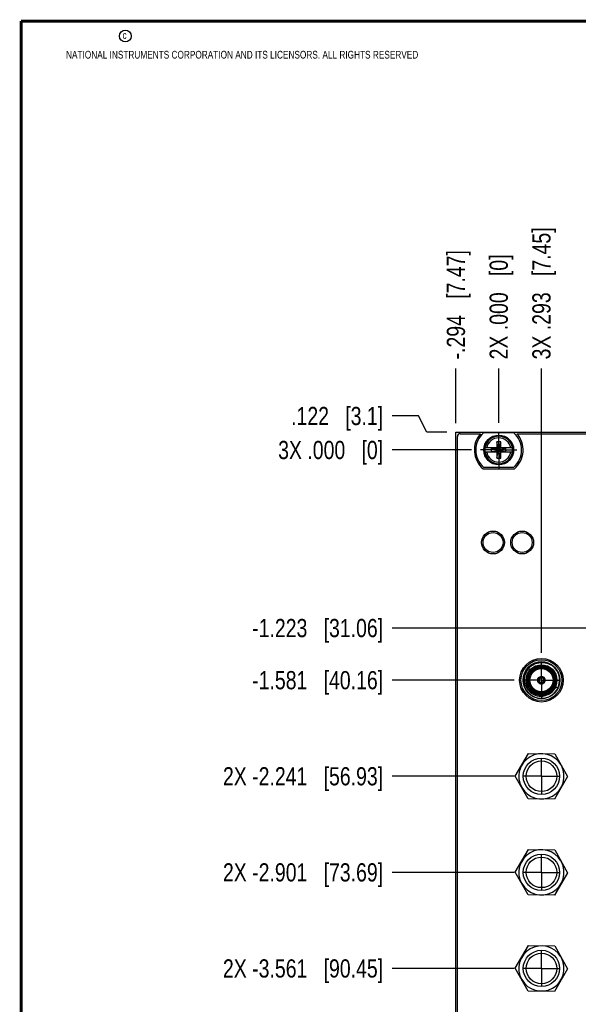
# Model space of a CAD drawing. Header units: inches. Extents: x 0.2 to 16.8, y 0.2 to 10.8.
# Tile 2 of 28: x 0.2 to 4.1, y 4 to 10.8. Entities that reach past the tile are written whole.
import ezdxf

# ---------------------------------------------------------------- set-up
doc = ezdxf.new("R2010")
doc.units = ezdxf.units.IN
doc.header["$LTSCALE"] = 0.935
doc.header["$MEASUREMENT"] = 0
doc.linetypes.add('CENTER', pattern=[0.6, 0.375, -0.075, 0.075, -0.075])
doc.layers.get('0').update_dxf_attribs({"linetype": 'CONTINUOUS'})
doc.layers.add('DEFAULT_1', color=7, linetype='CENTER')
doc.layers.add('DIMENSIONS', color=7, linetype='CONTINUOUS')
doc.styles.get("Standard").update_dxf_attribs({"font": 'txt', "width": 0.8})
doc.dimstyles.new('DIMSTYLE_1', dxfattribs={"dimtxt": 0.125, "dimasz": 0.18, "dimexe": 0.18, "dimexo": 0.0625, "dimgap": 0.09, "dimtad": 0, "dimtih": 1, "dimtoh": 1, "dimdec": 3, "dimzin": 4, "dimdsep": 46, "dimtxsty": 'STANDARD', "dimblk": '_FILLED', "dimblk1": '_FILLED', "dimblk2": '_FILLED', "dimcen": 0.09, "dimadec": 0, "dimazin": 0, "dimtp": 0.000393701, "dimtm": 0.000393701, "dimtfac": 1, "dimtdec": 3, "dimtofl": 0, "dimtmove": 0, "dimatfit": 3, "dimldrblk": '_FILLED', "dimfxl": 1, "dimtolj": 1, "dimtzin": 4, "dimarcsym": 0})
doc.dimstyles.new('DIMSTYLE_2', dxfattribs={"dimtxt": 0.125, "dimasz": 0.18, "dimexe": 0.18, "dimexo": 0.0625, "dimgap": 0.09, "dimtad": 0, "dimtih": 1, "dimtoh": 1, "dimdec": 3, "dimzin": 4, "dimdsep": 46, "dimtxsty": 'STANDARD', "dimblk": '_FILLED', "dimblk1": '_FILLED', "dimblk2": '_FILLED', "dimcen": 0.09, "dimadec": 0, "dimazin": 0, "dimtfac": 1, "dimtdec": 3, "dimtofl": 0, "dimtmove": 0, "dimatfit": 3, "dimldrblk": '_FILLED', "dimfxl": 1, "dimtolj": 1, "dimtzin": 4, "dimarcsym": 0})
doc.dimstyles.new('DIMSTYLE_3', dxfattribs={"dimtxt": 0.125, "dimasz": 0.18, "dimexe": 0.18, "dimexo": 0.0625, "dimgap": 0.09, "dimtad": 0, "dimtih": 1, "dimtoh": 1, "dimdec": 3, "dimzin": 4, "dimdsep": 46, "dimtxsty": 'STANDARD', "dimblk": '_FILLED', "dimblk1": '_FILLED', "dimblk2": '_FILLED', "dimcen": 0.09, "dimadec": 0, "dimazin": 0, "dimtp": 0.01, "dimtm": 0.01, "dimtfac": 1, "dimtdec": 3, "dimtofl": 0, "dimtmove": 0, "dimatfit": 3, "dimldrblk": '_FILLED', "dimfxl": 1, "dimtolj": 1, "dimtzin": 4, "dimarcsym": 0})

# ---------------------------------------------------------------- blocks, each defined once
blk = doc.blocks.new('*D0')
at = {"layer": 'DIMENSIONS', "color": 2, "linetype": 'CONTINUOUS'}
for p, q in [((2.9791, 8.0466), (2.7988, 8.0466)), ((3.0362, 7.9351), (2.9791, 8.0466)), ((3.1738, 7.9351), (3.0362, 7.9351))]:
    blk.add_line(p, q, dxfattribs=at)
at = {"layer": 'DIMENSIONS', "color": 2, "linetype": 'CONTINUOUS', "insert": (2.7363, 8.1091), "char_height": 0.125, "width": 1.025, "attachment_point": 3, "line_spacing_factor": 0.9}
blk.add_mtext('.122{\\Ftxt.shx;\\W1.000000;\\H0.125000; }[3.1]', dxfattribs=at)
blk = doc.blocks.new('_FILLED')
at = {"color": 0, "linetype": 'BYBLOCK'}
blk.add_solid([(0, 0), (-1, 0.174), (-1, -0.174)], dxfattribs=at)
blk = doc.blocks.new('*D1')
at = {"layer": 'DIMENSIONS', "color": 2, "linetype": 'CONTINUOUS'}
blk.add_line((4.8757, 6.5901), (2.7988, 6.5901), dxfattribs=at)
at = {"layer": 'DIMENSIONS', "color": 2, "linetype": 'CONTINUOUS', "insert": (2.7363, 6.6526), "char_height": 0.125, "width": 1.425, "attachment_point": 3, "line_spacing_factor": 0.9}
blk.add_mtext('-1.223{\\Ftxt.shx;\\W1.000000;\\H0.125000; }[31.06]', dxfattribs=at)
blk = doc.blocks.new('*D2')
at = {"layer": 'DIMENSIONS', "color": 2, "linetype": 'CONTINUOUS'}
blk.add_line((3.6362, 6.232), (2.7988, 6.232), dxfattribs=at)
at = {"layer": 'DIMENSIONS', "color": 2, "linetype": 'CONTINUOUS', "insert": (2.7363, 6.2945), "char_height": 0.125, "width": 1.425, "attachment_point": 3, "line_spacing_factor": 0.9}
blk.add_mtext('-1.581{\\Ftxt.shx;\\W1.000000;\\H0.125000; }[40.16]', dxfattribs=at)
blk = doc.blocks.new('*D3')
at = {"layer": 'DIMENSIONS', "color": 2, "linetype": 'CONTINUOUS'}
blk.add_line((3.6362, 5.572), (2.7988, 5.572), dxfattribs=at)
at = {"layer": 'DIMENSIONS', "color": 2, "linetype": 'CONTINUOUS', "insert": (2.7363, 5.6345), "char_height": 0.125, "width": 1.725, "attachment_point": 3, "line_spacing_factor": 0.9}
blk.add_mtext('2X -2.241{\\Ftxt.shx;\\W1.000000;\\H0.125000; }[56.93]', dxfattribs=at)
blk = doc.blocks.new('*D4')
at = {"layer": 'DIMENSIONS', "color": 2, "linetype": 'CONTINUOUS'}
blk.add_line((3.6362, 4.912), (2.7988, 4.912), dxfattribs=at)
at = {"layer": 'DIMENSIONS', "color": 2, "linetype": 'CONTINUOUS', "insert": (2.7363, 4.9745), "char_height": 0.125, "width": 1.725, "attachment_point": 3, "line_spacing_factor": 0.9}
blk.add_mtext('2X -2.901{\\Ftxt.shx;\\W1.000000;\\H0.125000; }[73.69]', dxfattribs=at)
blk = doc.blocks.new('*D5')
at = {"layer": 'DIMENSIONS', "color": 2, "linetype": 'CONTINUOUS'}
blk.add_line((3.6362, 4.252), (2.7988, 4.252), dxfattribs=at)
at = {"layer": 'DIMENSIONS', "color": 2, "linetype": 'CONTINUOUS', "insert": (2.7363, 4.3145), "char_height": 0.125, "width": 1.725, "attachment_point": 3, "line_spacing_factor": 0.9}
blk.add_mtext('2X -3.561{\\Ftxt.shx;\\W1.000000;\\H0.125000; }[90.45]', dxfattribs=at)
blk = doc.blocks.new('*D6')
at = {"layer": 'DIMENSIONS', "color": 2, "linetype": 'CONTINUOUS'}
blk.add_line((3.3427, 2.9922), (2.7988, 2.9922), dxfattribs=at)
at = {"layer": 'DIMENSIONS', "color": 2, "linetype": 'CONTINUOUS', "insert": (2.7363, 3.0547), "char_height": 0.125, "width": 1.825, "attachment_point": 3, "line_spacing_factor": 0.9}
blk.add_mtext('3X -4.821{\\Ftxt.shx;\\W1.000000;\\H0.125000; }[122.45]', dxfattribs=at)
blk = doc.blocks.new('*D7')
at = {"layer": 'DIMENSIONS', "color": 2, "linetype": 'CONTINUOUS'}
blk.add_line((3.3427, 7.8131), (2.7988, 7.8131), dxfattribs=at)
at = {"layer": 'DIMENSIONS', "color": 2, "linetype": 'CONTINUOUS', "insert": (2.7363, 7.8756), "char_height": 0.125, "width": 1.125, "attachment_point": 3, "line_spacing_factor": 0.9}
blk.add_mtext('3X .000{\\Ftxt.shx;\\W1.000000;\\H0.125000; }[0]', dxfattribs=at)
blk = doc.blocks.new('*D8')
at = {"layer": 'DIMENSIONS', "color": 2, "linetype": 'CONTINUOUS'}
blk.add_line((4.9303, 8.0007), (4.9303, 8.3726), dxfattribs=at)
at = {"layer": 'DIMENSIONS', "color": 2, "linetype": 'CONTINUOUS', "insert": (4.8678, 8.4351), "char_height": 0.125, "width": 1.625, "attachment_point": 1, "rotation": 90, "line_spacing_factor": 0.9}
blk.add_mtext('2X 1.400{\\Ftxt.shx;\\W1.000000;\\H0.125000; }[35.56]', dxfattribs=at)
blk = doc.blocks.new('*D9')
at = {"layer": 'DIMENSIONS', "color": 2, "linetype": 'CONTINUOUS'}
blk.add_line((6.1303, 8.0007), (6.1303, 8.3726), dxfattribs=at)
at = {"layer": 'DIMENSIONS', "color": 2, "linetype": 'CONTINUOUS', "insert": (6.0678, 8.4351), "char_height": 0.125, "width": 1.625, "attachment_point": 1, "rotation": 90, "line_spacing_factor": 0.9}
blk.add_mtext('2X 2.600{\\Ftxt.shx;\\W1.000000;\\H0.125000; }[66.04]', dxfattribs=at)
blk = doc.blocks.new('*D10')
at = {"layer": 'DIMENSIONS', "color": 2, "linetype": 'CONTINUOUS'}
blk.add_line((3.8238, 6.4196), (3.8238, 8.3726), dxfattribs=at)
at = {"layer": 'DIMENSIONS', "color": 2, "linetype": 'CONTINUOUS', "insert": (3.7613, 8.4351), "char_height": 0.125, "width": 1.425, "attachment_point": 1, "rotation": 90, "line_spacing_factor": 0.9}
blk.add_mtext('3X .293{\\Ftxt.shx;\\W1.000000;\\H0.125000; }[7.45]', dxfattribs=at)
blk = doc.blocks.new('*D11')
at = {"layer": 'DIMENSIONS', "color": 2, "linetype": 'CONTINUOUS'}
blk.add_line((5.96, 5.7596), (5.96, 8.3726), dxfattribs=at)
at = {"layer": 'DIMENSIONS', "color": 2, "linetype": 'CONTINUOUS', "insert": (5.8975, 8.4351), "char_height": 0.125, "width": 1.625, "attachment_point": 1, "rotation": 90, "line_spacing_factor": 0.9}
blk.add_mtext('3X 2.430{\\Ftxt.shx;\\W1.000000;\\H0.125000; }[61.71]', dxfattribs=at)
blk = doc.blocks.new('*D12')
at = {"layer": 'DIMENSIONS', "color": 2, "linetype": 'CONTINUOUS'}
for p, q in [((5.2048, 7.4468), (5.2048, 8.3726)), ((5.0633, 7.3042), (5.2048, 7.4468)), ((5.0633, 6.7777), (5.0633, 7.3042))]:
    blk.add_line(p, q, dxfattribs=at)
at = {"layer": 'DIMENSIONS', "color": 2, "linetype": 'CONTINUOUS', "insert": (5.1423, 8.4351), "char_height": 0.125, "width": 1.325, "attachment_point": 1, "rotation": 90, "line_spacing_factor": 0.9}
blk.add_mtext('1.533{\\Ftxt.shx;\\W1.000000;\\H0.125000; }[38.94]', dxfattribs=at)
blk = doc.blocks.new('*D13')
at = {"layer": 'DIMENSIONS', "color": 2, "linetype": 'CONTINUOUS'}
blk.add_line((6.4243, 7.9976), (6.4243, 8.3726), dxfattribs=at)
at = {"layer": 'DIMENSIONS', "color": 2, "linetype": 'CONTINUOUS', "insert": (6.3618, 8.4351), "char_height": 0.125, "width": 1.325, "attachment_point": 1, "rotation": 90, "line_spacing_factor": 0.9}
blk.add_mtext('2.894{\\Ftxt.shx;\\W1.000000;\\H0.125000; }[73.51]', dxfattribs=at)
blk = doc.blocks.new('*D14')
at = {"layer": 'DIMENSIONS', "color": 2, "linetype": 'CONTINUOUS'}
blk.add_line((3.2363, 7.9976), (3.2363, 8.3726), dxfattribs=at)
at = {"layer": 'DIMENSIONS', "color": 2, "linetype": 'CONTINUOUS', "insert": (3.1738, 8.4351), "char_height": 0.125, "width": 1.225, "attachment_point": 1, "rotation": 90, "line_spacing_factor": 0.9}
blk.add_mtext('-.294{\\Ftxt.shx;\\W1.000000;\\H0.125000; }[7.47]', dxfattribs=at)
blk = doc.blocks.new('*D15')
at = {"layer": 'DIMENSIONS', "color": 2, "linetype": 'CONTINUOUS'}
blk.add_line((3.5303, 8.0007), (3.5303, 8.3726), dxfattribs=at)
at = {"layer": 'DIMENSIONS', "color": 2, "linetype": 'CONTINUOUS', "insert": (3.4678, 8.4351), "char_height": 0.125, "width": 1.125, "attachment_point": 1, "rotation": 90, "line_spacing_factor": 0.9}
blk.add_mtext('2X .000{\\Ftxt.shx;\\W1.000000;\\H0.125000; }[0]', dxfattribs=at)

msp = doc.modelspace()

# ---------------------------------------------------------------- linework, layer by layer
at = {"color": 6, "linetype": 'CONTINUOUS'}
for p, q in [((3.2363, 3.7992), (3.2363, 7.9351)), ((3.2363, 7.9351), (6.4243, 7.9351))]:
    msp.add_line(p, q, dxfattribs=at)
at = {"color": 7, "linetype": 'CONTINUOUS'}
for p, q in [((3.2663, 7.9251), (3.4058, 7.9251)), ((3.6341, 7.9316), (3.4266, 7.9316)), ((3.6549, 7.9251), (4.8058, 7.9251)), ((3.2463, 3.8206), (3.2463, 7.9051)), ((3.5166, 7.8702), (3.5166, 7.8269)), ((3.5434, 7.7592), (3.5166, 7.8702)), ((3.5441, 7.8702), (3.5166, 7.8702)), ((3.5173, 7.7592), (3.5441, 7.8702)), ((3.5441, 7.8269), (3.5441, 7.8702)), ((3.5186, 7.8269), (3.4357, 7.8269)), ((3.4357, 7.7994), (3.5186, 7.7994)), ((3.4818, 7.8014), (3.4818, 7.8248)), ((3.4818, 7.8248), (3.5789, 7.8014)), ((3.4818, 7.8248), (3.5186, 7.8248)), ((3.4818, 7.8014), (3.5789, 7.8248)), ((3.5186, 7.8014), (3.4818, 7.8014)), ((3.5166, 7.7994), (3.5166, 7.756)), ((3.5186, 7.8248), (3.5186, 7.8269)), ((3.5186, 7.8014), (3.5421, 7.8248)), ((3.5421, 7.8014), (3.5186, 7.8248)), ((3.5186, 7.7994), (3.5186, 7.8014)), ((3.5421, 7.8248), (3.5421, 7.8269)), ((3.625, 7.8269), (3.5421, 7.8269)), ((3.5789, 7.8248), (3.5421, 7.8248)), ((3.5421, 7.8014), (3.5421, 7.7994)), ((3.5421, 7.8014), (3.5789, 7.8014)), ((3.5421, 7.7994), (3.625, 7.7994)), ((3.5441, 7.756), (3.5441, 7.7994)), ((3.5789, 7.8014), (3.5789, 7.8248)), ((3.5166, 7.756), (3.5441, 7.756)), ((3.4229, 7.6846), (3.6378, 7.6846)), ((3.4266, 7.6946), (3.6341, 7.6946)), ((3.8038, 6.2417), (3.803, 6.2422)), ((3.8046, 6.2412), (3.8038, 6.2417)), ((3.807, 6.2435), (3.8046, 6.2449)), ((3.8055, 6.2408), (3.8046, 6.2412)), ((3.8049, 6.2472), (3.805, 6.2475)), ((3.805, 6.2475), (3.8052, 6.2482)), ((3.8055, 6.2408), (3.8076, 6.2392)), ((3.8082, 6.243), (3.807, 6.2435)), ((3.8076, 6.2392), (3.8083, 6.2387)), ((3.8106, 6.2419), (3.8082, 6.243)), ((3.8083, 6.2387), (3.8087, 6.2385)), ((3.8374, 6.242), (3.837, 6.2419)), ((3.8382, 6.2424), (3.8374, 6.242)), ((3.8406, 6.2435), (3.8382, 6.2424)), ((3.839, 6.2385), (3.8411, 6.24)), ((3.8406, 6.2435), (3.8423, 6.2444)), ((3.8411, 6.24), (3.8422, 6.2408)), ((3.8422, 6.2408), (3.8447, 6.2422)), ((3.8423, 6.2444), (3.8431, 6.2449)), ((3.8465, 6.2408), (3.8467, 6.2405)), ((3.8467, 6.2405), (3.8472, 6.24)), ((3.8198, 6.2079), (3.8191, 6.2078)), ((3.8202, 6.208), (3.8198, 6.2079)), ((3.8219, 6.2156), (3.8221, 6.213)), ((3.8221, 6.213), (3.8223, 6.2117)), ((3.8223, 6.2117), (3.8223, 6.2088)), ((3.8254, 6.2117), (3.8257, 6.2143)), ((3.8254, 6.2117), (3.8254, 6.2098)), ((3.8254, 6.2098), (3.8254, 6.2088)), ((3.8257, 6.2143), (3.8258, 6.2152)), ((3.8258, 6.2152), (3.8258, 6.2156)), ((3.9363, 6.1774), (3.9215, 6.1846)), ((3.6435, 5.5737), (3.7349, 5.7288)), ((3.7349, 5.7288), (3.9148, 5.7265)), ((3.9148, 5.7265), (4.0037, 5.5695)), ((3.7324, 5.4167), (3.6435, 5.5737)), ((4.0037, 5.5695), (3.9124, 5.4144)), ((3.9124, 5.4144), (3.7324, 5.4167)), ((3.6435, 4.9137), (3.7349, 5.0688)), ((3.7349, 5.0688), (3.9148, 5.0665)), ((3.9148, 5.0665), (4.0037, 4.9095)), ((3.7324, 4.7567), (3.6435, 4.9137)), ((4.0037, 4.9095), (3.9124, 4.7544)), ((3.9124, 4.7544), (3.7324, 4.7567)), ((3.6435, 4.2537), (3.7349, 4.4088)), ((3.7349, 4.4088), (3.9148, 4.4065)), ((3.9148, 4.4065), (4.0037, 4.2495)), ((3.7324, 4.0967), (3.6435, 4.2537)), ((4.0037, 4.2495), (3.9124, 4.0944)), ((3.9124, 4.0944), (3.7324, 4.0967))]:
    msp.add_line(p, q, dxfattribs=at)
at = {"color": 7, "linetype": 'CONTINUOUS', "const_width": 0.02}
for points in [[(0.25, 10.7586), (0.25, 0.2586)], [(16.75, 10.7586), (0.25, 10.7586)]]:
    msp.add_lwpolyline(points, dxfattribs=at)
at = {"color": 2, "linetype": 'CONTINUOUS'}
msp.add_circle((0.9659, 10.6562), 0.0403, dxfattribs=at)
at = {"color": 7, "linetype": 'CONTINUOUS'}
for centre, radius in [((3.5303, 7.8131), 0.1025), ((3.5303, 7.8131), 0.098), ((3.4913, 7.1778), 0.0785), ((3.6913, 7.1778), 0.0785), ((3.8238, 6.232), 0.15), ((3.8238, 6.232), 0.106), ((3.8238, 6.232), 0.091), ((3.8238, 6.232), 0.081), ((3.8238, 6.232), 0.0795), ((3.8238, 6.232), 0.026), ((3.8238, 5.572), 0.125), ((3.8238, 4.912), 0.125), ((3.8238, 4.252), 0.125)]:
    msp.add_circle(centre, radius, dxfattribs=at)
at = {"color": 6, "linetype": 'CONTINUOUS'}
for centre, radius in [((3.4913, 7.1778), 0.0685), ((3.6913, 7.1778), 0.0685), ((3.8238, 6.232), 0.1406)]:
    msp.add_circle(centre, radius, dxfattribs=at)
at = {"color": 9, "linetype": 'CONTINUOUS'}
for centre, radius in [((3.8238, 6.232), 0.126), ((3.8238, 6.232), 0.102), ((3.8238, 6.232), 0.095), ((3.8238, 6.232), 0.089), ((3.8238, 5.572), 0.105), ((3.8238, 4.912), 0.105), ((3.8238, 4.252), 0.105)]:
    msp.add_circle(centre, radius, dxfattribs=at)
at = {"color": 7, "linetype": 'CONTINUOUS'}
for centre, radius, start, end in [((3.2663, 7.9051), 0.02, 90, 180), ((3.5303, 7.8131), 0.1675, 138.03653, 230.09991), ((3.5303, 7.8131), 0.1575, 131.20295, 228.79705), ((3.5303, 7.8131), 0.1575, 311.20295, 48.79705), ((3.5303, 7.8131), 0.1675, 309.90009, 41.96347), ((3.5303, 7.8131), 0.0956, 171.71661, 188.28339), ((3.5303, 7.8131), 0.0956, 351.71661, 8.28339), ((3.8238, 6.232), 0.125, 45.00451, 43.87749), ((3.8215, 6.2357), 0.1136, 181.89757, 182.70519), ((3.8215, 6.2321), 0.0225, 160.95358, 165.04868), ((3.8238, 6.232), 0.0245, 137.8579, 162.32702), ((3.8238, 6.232), 0.0232, 153.86888, 266.13112), ((3.8238, 6.232), 0.0204, 154.4295, 265.5705), ((3.8238, 6.232), 0.0232, 33.86888, 146.13112), ((3.8229, 6.2335), 0.023, 134.3082, 139.04301), ((3.8238, 6.232), 0.0195, 145.01772, 154.89634), ((3.8236, 6.2328), 0.024, 114.72534, 134.27394), ((3.8238, 6.232), 0.0204, 34.4295, 145.5705), ((3.8238, 6.232), 0.0165, 156.87056, 263.12944), ((3.8238, 6.232), 0.0165, 36.87075, 143.12925), ((3.8238, 6.232), 0.0232, 273.86888, 26.13112), ((3.8238, 6.232), 0.0204, 274.4295, 25.5705), ((3.8238, 6.232), 0.0165, 276.87056, 23.12944), ((3.8241, 6.2327), 0.0241, 45.7533, 65.24742), ((3.8238, 6.232), 0.0195, 25.00664, 34.89606), ((3.8248, 6.2335), 0.023, 40.95699, 45.6918), ((3.8238, 6.232), 0.0245, 17.67298, 42.1421), ((3.8228, 6.2298), 0.0224, 255.0006, 259.04652), ((3.8238, 6.232), 0.0245, 257.61418, 282.38582), ((3.8238, 6.232), 0.0195, 265.10528, 274.5175), ((3.8249, 6.2298), 0.0224, 280.95348, 284.9994), ((3.8209, 6.2345), 0.1127, 226.72431, 241.716), ((3.8201, 6.233), 0.111, 241.74191, 271.92509), ((3.8201, 6.2309), 0.1088, 271.95807, 291.24759), ((3.8238, 5.572), 0.1554, 30.95557, 28.06399), ((3.8238, 4.912), 0.1554, 30.95557, 28.06399), ((3.8238, 4.252), 0.1554, 30.95557, 28.06399)]:
    msp.add_arc(centre, radius, start, end, dxfattribs=at)
at = {"color": 9, "linetype": 'CONTINUOUS'}
for centre, radius, start, end in [((3.5303, 7.8131), 0.0947, 8.36374, 171.63626), ((3.5303, 7.8131), 0.0832, 9.53359, 170.46641), ((3.5303, 7.8131), 0.0947, 188.36374, 351.63626), ((3.5303, 7.8131), 0.0832, 189.53359, 350.46641), ((3.8238, 6.232), 0.1086, 294.89913, 318.78526), ((3.8247, 6.2312), 0.1075, 317.16554, 319.75294), ((3.8243, 6.2316), 0.108, 318.78654, 319.74698), ((3.8236, 6.2321), 0.1088, 319.7552, 335.1881)]:
    msp.add_arc(centre, radius, start, end, dxfattribs=at)
at = {"color": 7, "linetype": 'CONTINUOUS'}
for points, knots in [([(3.7079, 6.232), (3.7077, 6.2397), (3.7085, 6.2515), (3.7119, 6.2667), (3.7155, 6.2778), (3.7202, 6.2885), (3.7279, 6.302), (3.74, 6.3174), (3.7549, 6.3302), (3.768, 6.3385), (3.7785, 6.3438), (3.7894, 6.348), (3.8044, 6.3521), (3.8161, 6.3536), (3.8238, 6.3539)], [0, 0, 0, 0, 0.124875, 0.187469, 0.250016, 0.312534, 0.375053, 0.499991, 0.624923, 0.687444, 0.749966, 0.812516, 0.875107, 1, 1, 1, 1]), ([(3.8238, 6.3539), (3.8321, 6.3542), (3.8446, 6.3533), (3.8607, 6.3496), (3.8725, 6.3457), (3.8838, 6.3405), (3.8982, 6.3323), (3.908, 6.3245), (3.9139, 6.3187)], [0, 0, 0, 0, 0.249762, 0.374933, 0.499997, 0.625067, 0.750239, 1, 1, 1, 1]), ([(3.7437, 6.1524), (3.7384, 6.1575), (3.7311, 6.1658), (3.7231, 6.1781), (3.7164, 6.1911), (3.7104, 6.2085), (3.7083, 6.2231), (3.708, 6.2304)], [0, 0, 0, 0, 0.249931, 0.374997, 0.500062, 0.75011, 1, 1, 1, 1]), ([(3.799, 6.2318), (3.799, 6.2323), (3.799, 6.2344), (3.7994, 6.2365), (3.7998, 6.238)], [0, 0, 0, 0, 0.250496, 1, 1, 1, 1]), ([(3.8005, 6.2234), (3.8, 6.2248), (3.7992, 6.2275), (3.799, 6.2304), (3.799, 6.2318)], [0, 0, 0, 0, 0.499899, 1, 1, 1, 1]), ([(3.8005, 6.24), (3.8008, 6.2402), (3.801, 6.2407), (3.8016, 6.2412), (3.8019, 6.2414), (3.8021, 6.2415)], [0, 0, 0, 0, 0.485929, 0.738363, 1, 1, 1, 1]), ([(3.8113, 6.2105), (3.8088, 6.212), (3.8044, 6.2157), (3.8015, 6.2208), (3.8005, 6.2234)], [0, 0, 0, 0, 0.499996, 1, 1, 1, 1]), ([(3.8135, 6.2546), (3.8151, 6.2553), (3.8185, 6.2565), (3.8238, 6.257), (3.8291, 6.2565), (3.8325, 6.2553), (3.8341, 6.2546)], [0, 0, 0, 0, 0.250062, 0.5, 0.749938, 1, 1, 1, 1]), ([(3.8472, 6.2234), (3.8462, 6.2208), (3.8433, 6.2157), (3.8389, 6.212), (3.8364, 6.2105)], [0, 0, 0, 0, 0.500004, 1, 1, 1, 1]), ([(3.8424, 6.2482), (3.8425, 6.2478), (3.8428, 6.2473), (3.8429, 6.2466), (3.843, 6.2462), (3.843, 6.246)], [0, 0, 0, 0, 0.485929, 0.738363, 1, 1, 1, 1]), ([(3.8487, 6.2318), (3.8487, 6.2304), (3.8484, 6.2275), (3.8477, 6.2248), (3.8472, 6.2234)], [0, 0, 0, 0, 0.500101, 1, 1, 1, 1]), ([(3.8474, 6.2395), (3.8476, 6.2389), (3.8484, 6.2364), (3.8487, 6.2338), (3.8487, 6.2318)], [0, 0, 0, 0, 0.249671, 1, 1, 1, 1]), ([(3.817, 6.2082), (3.8155, 6.2086), (3.8135, 6.2093), (3.8117, 6.2103), (3.8113, 6.2105)], [0, 0, 0, 0, 0.749499, 1, 1, 1, 1]), ([(3.8285, 6.2078), (3.8282, 6.2079), (3.8277, 6.2079), (3.827, 6.2081), (3.8266, 6.2083), (3.8264, 6.2084)], [0, 0, 0, 0, 0.485929, 0.738363, 1, 1, 1, 1]), ([(3.8364, 6.2105), (3.836, 6.2103), (3.8341, 6.2093), (3.8322, 6.2086), (3.8307, 6.2082)], [0, 0, 0, 0, 0.250501, 1, 1, 1, 1]), ([(3.9059, 6.1624), (3.9043, 6.1606), (3.9011, 6.157), (3.896, 6.152), (3.8906, 6.1473), (3.8829, 6.1415), (3.8728, 6.1352), (3.864, 6.1312), (3.8596, 6.1294)], [0, 0, 0, 0, 0.124935, 0.249848, 0.374838, 0.499925, 0.750133, 1, 1, 1, 1]), ([(3.9215, 6.1846), (3.9192, 6.1807), (3.9155, 6.175), (3.9102, 6.1677), (3.9073, 6.1641), (3.9059, 6.1624)], [0, 0, 0, 0, 0.499607, 0.749772, 1, 1, 1, 1])]:
    msp.add_open_spline(points, degree=3, knots=knots, dxfattribs=at)
at = {"layer": 'DEFAULT_1', "color": 7, "linetype": 'CENTER'}
for p, q in [((3.5303, 7.8131), (3.5303, 7.9382)), ((3.5303, 7.8131), (3.4052, 7.8131)), ((3.5303, 7.8131), (3.5303, 7.688)), ((3.5303, 7.8131), (3.6554, 7.8131)), ((3.8238, 6.232), (3.8238, 6.3571)), ((3.8238, 6.232), (3.6987, 6.232)), ((3.8238, 6.232), (3.8238, 6.1069)), ((3.8238, 6.232), (3.9489, 6.232)), ((3.8238, 5.572), (3.8238, 5.6971)), ((3.8238, 5.572), (3.6987, 5.572)), ((3.8238, 5.572), (3.8238, 5.4469)), ((3.8238, 5.572), (3.9489, 5.572)), ((3.8238, 4.912), (3.8238, 5.0371)), ((3.8238, 4.912), (3.6987, 4.912)), ((3.8238, 4.912), (3.8238, 4.7869)), ((3.8238, 4.912), (3.9489, 4.912)), ((3.8238, 4.252), (3.8238, 4.3771)), ((3.8238, 4.252), (3.6987, 4.252)), ((3.8238, 4.252), (3.8238, 4.1269)), ((3.8238, 4.252), (3.9489, 4.252))]:
    msp.add_line(p, q, dxfattribs=at)

# ---------------------------------------------------------------- texts
at = {"color": 2, "linetype": 'CONTINUOUS', "char_height": 0.053, "attachment_point": 1, "line_spacing_factor": 0.9}
for s, insert, width in [('c', (0.946, 10.6893), 0.0424), ('NATIONAL INSTRUMENTS CORPORATION AND ITS LICENSORS. ALL RIGHTS RESERVED', (0.5583, 10.5546), 3.0104)]:
    msp.add_mtext(s, dxfattribs=dict(at, insert=insert, width=width))

# ---------------------------------------------------------------- dimensions: what is measured, and where the dimension line sits
at = {"layer": 'DIMENSIONS', "color": 2, "linetype": 'CONTINUOUS'}
for feature_location, offset, dtype, origin, text, dimstyle, picture, middle in [((4.9303, 8.0007), (0, 0.3719), 1, (3.5303, 7.9382), '2X <>', 'DIMSTYLE_3', '*D8', (4.9303, 9.2476)), ((6.1303, 8.0007), (0, 0.3719), 1, (3.5303, 7.9382), '2X <>', 'DIMSTYLE_3', '*D9', (6.1303, 9.2476)), ((5.96, 5.7596), (0, 2.6131), 1, (3.5303, 7.9382), '3X <>', 'DIMSTYLE_3', '*D11', (5.96, 9.2476)), ((3.82383, 6.41958), (0, 1.95306), 1, (3.53034, 7.93824), '3X <>', 'DIMSTYLE_3', '*D10', (3.82383, 9.14764)), ((3.2363, 7.9976), (0, 0.375), 1, (3.5303, 7.9382), '-<>', 'DIMSTYLE_3', '*D14', (3.2363, 9.0476)), ((3.5303434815, 8.0007351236), (0, 0.3719), 1, (3.5303434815, 7.9382351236), '2X <>', 'DIMSTYLE_3', '*D15', (3.5303434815, 8.9976351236)), ((3.3427434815, 7.8131351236), (-0.5439, 0), 0, (3.4052434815, 7.8131351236), '3X <>', 'DIMSTYLE_2', '*D7', (1.9738434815, 7.8131351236)), ((3.3427, 2.9922), (-0.5439, 0), 0, (3.4052, 7.8131), '3X -<>', 'DIMSTYLE_2', '*D6', (1.5738, 2.9922)), ((3.6362, 5.572), (-0.8374, 0), 0, (3.4052, 7.8131), '2X -<>', 'DIMSTYLE_2', '*D3', (1.6238, 5.572)), ((3.6362, 4.912), (-0.8374, 0), 0, (3.4052, 7.8131), '2X -<>', 'DIMSTYLE_2', '*D4', (1.6238, 4.912)), ((3.6362, 4.252), (-0.8374, 0), 0, (3.4052, 7.8131), '2X -<>', 'DIMSTYLE_2', '*D5', (1.6238, 4.252)), ((4.8757, 6.5901), (-2.0769, 0), 0, (3.4052, 7.8131), '-<>', 'DIMSTYLE_2', '*D1', (1.7738, 6.5901)), ((3.6362, 6.232), (-0.8374, 0), 0, (3.4052, 7.8131), '-<>', 'DIMSTYLE_2', '*D2', (1.7738, 6.232))]:
    dim = msp.add_ordinate_dim(feature_location=feature_location, offset=offset, dtype=dtype, origin=origin, text=text, dimstyle=dimstyle, dxfattribs=at)
    dim.commit()
    dim.dimension.update_dxf_attribs({"geometry": picture, "text_midpoint": middle})
for feature_location, offset, dtype, origin, dimstyle, picture, middle in [((5.06334, 6.77773), (0.1415, 1.59491), 0, (3.53034, 7.93824), 'DIMSTYLE_3', '*D12', (5.20484, 9.09764)), ((6.4243, 7.9976), (0, 0.375), 1, (3.5303, 7.9382), 'DIMSTYLE_3', '*D13', (6.4243, 9.0976)), ((3.1738, 7.9351), (-0.375, 0.1114), 0, (3.4052, 7.8131), 'DIMSTYLE_1', '*D0', (1.9738, 8.0466))]:
    dim = msp.add_ordinate_dim(feature_location=feature_location, offset=offset, dtype=dtype, origin=origin, dimstyle=dimstyle, dxfattribs=at)
    dim.commit()
    dim.dimension.update_dxf_attribs({"geometry": picture, "text_midpoint": middle})

doc.saveas('drawing.dxf')
